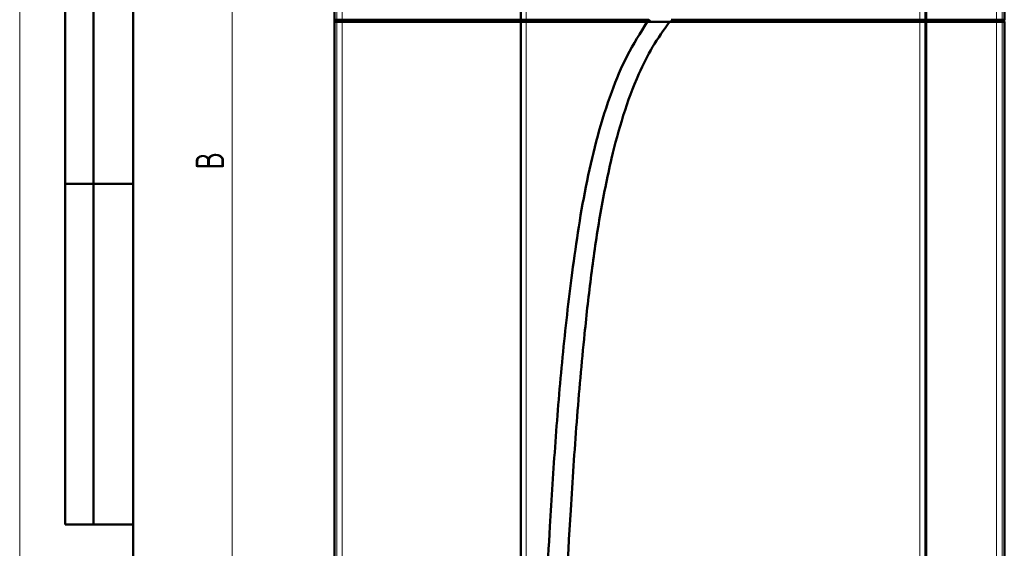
# Model space of a CAD drawing. Header units: millimetres. Extents: x 0 to 594, y 0 to 420.
# Tile 2 of 9: x 0 to 173, y 168 to 261. Entities that reach past the tile are written whole.
import ezdxf

# ---------------------------------------------------------------- set-up
doc = ezdxf.new("R2010")
doc.units = ezdxf.units.MM
doc.linetypes.add('SLD-Сплошная', pattern=[0])
doc.styles.add('SLDTEXTSTYLE0', font='TXT', dxfattribs={"width": 0.7, "bigfont": 'bigfont'})
doc.styles.add('SLDTEXTSTYLE1', font='TXT', dxfattribs={"width": 0.7})
doc.dimstyles.new('SLDDIMSTYLE0', dxfattribs={"dimtxt": 5, "dimasz": 5, "dimexe": 0, "dimexo": 0.0625, "dimgap": 1.25, "dimtad": 2, "dimdec": 1, "dimrnd": 1e-09, "dimzin": 12, "dimdsep": 46, "dimtxsty": 'SLDTEXTSTYLE1', "dimsah": 1, "dimcen": 0.09, "dimadec": 0, "dimazin": 3, "dimtfac": 1, "dimtdec": 3, "dimtofl": 0, "dimtmove": 0, "dimatfit": 3, "dimfxl": 1, "dimfrac": 2, "dimtolj": 1, "dimtzin": 12, "dimarcsym": 0})

# ---------------------------------------------------------------- blocks, each defined once
blk = doc.blocks.new('_D_1')
at = {"color": 7, "linetype": 'SLD-Сплошная', "lineweight": 0}
for p, q in [((57.46, 357.63), (36.46, 357.63)), ((37.46, 114.64), (37.46, 357.63)), ((78.78, 114.64), (36.46, 114.64))]:
    blk.add_line(p, q, dxfattribs=at)
at = {"color": 7, "linetype": 'SLD-Сплошная', "lineweight": 18}
for points in [[(37.46, 357.63), (36.69, 352.63), (38.23, 352.63)], [(37.46, 114.64), (38.23, 119.64), (36.69, 119.64)]]:
    blk.add_solid(points, dxfattribs=at)
at = {"color": 7, "linetype": 'SLD-Сплошная', "lineweight": 18, "insert": (31.01, 234.53), "char_height": 5, "attachment_point": 1, "rotation": 90, "style": 'SLDTEXTSTYLE0'}
blk.add_mtext('В', dxfattribs=at)

msp = doc.modelspace()

# ---------------------------------------------------------------- linework, layer by layer
at = {"color": 7, "linetype": 'SLD-Сплошная', "lineweight": 18}
msp.add_line((0, 420), (0, 0), dxfattribs=at)
at = {"color": 7, "linetype": 'SLD-Сплошная', "lineweight": 50}
for p, q in [((20, 415), (20, 5)), ((55.46, 119.64), (55.46, 355.64)), ((55.48, 355.63), (55.48, 260.93)), ((173.48, 355.63), (173.48, 260.93)), ((159.68, 260.93), (159.68, 342.83)), ((8, 172), (8, 292)), ((8, 172), (8, 292)), ((13, 172), (13, 292)), ((13, 172), (13, 292)), ((88.28, 267.88), (88.28, 260.93)), ((55.85, 260.93), (55.48, 260.93)), ((55.48, 260.53), (55.48, 154.73)), ((55.48, 260.53), (55.85, 260.53)), ((56.84, 260.93), (55.85, 260.93)), ((56.84, 260.53), (55.85, 260.53)), ((55.88, 260.53), (55.88, 260.93)), ((88.28, 260.93), (56.84, 260.93)), ((56.84, 260.53), (88.28, 260.53)), ((88.28, 260.93), (88.39, 260.93)), ((88.28, 260.53), (88.28, 119.03)), ((88.28, 260.53), (88.39, 260.53)), ((89.23, 260.93), (88.39, 260.93)), ((89.23, 260.53), (88.39, 260.53)), ((110.86, 260.93), (89.23, 260.93)), ((89.23, 260.53), (110.57, 260.53)), ((110.57, 260.53), (110.78, 260.53)), ((110.78, 260.53), (111.07, 260.93)), ((158.61, 260.53), (114.47, 260.53)), ((114.69, 260.53), (114.49, 260.53)), ((115.01, 260.93), (114.69, 260.53)), ((158.61, 260.93), (114.79, 260.93)), ((159.46, 260.93), (158.61, 260.93)), ((158.61, 260.53), (159.46, 260.53)), ((159.46, 260.93), (159.68, 260.93)), ((159.46, 260.53), (159.68, 260.53)), ((172.11, 260.93), (159.68, 260.93)), ((159.68, 260.53), (159.68, 119.03)), ((159.68, 260.53), (172.11, 260.53)), ((173.11, 260.93), (172.11, 260.93)), ((173.11, 260.53), (172.11, 260.53)), ((173.08, 260.53), (173.08, 260.93)), ((173.48, 260.93), (173.11, 260.93)), ((173.11, 260.53), (173.48, 260.53)), ((173.46, 260.53), (173.46, 260.93)), ((173.48, 260.53), (173.48, 154.73)), ((8, 232), (20, 232)), ((20, 232), (8, 232)), ((8, 172), (20, 172))]:
    msp.add_line(p, q, dxfattribs=at)
at = {"color": 8, "linetype": 'SLD-Сплошная', "lineweight": 18}
for p, q in [((55.85, 355.26), (55.85, 260.93)), ((56.84, 260.93), (56.84, 355.26)), ((172.11, 355.26), (172.11, 260.93)), ((173.11, 260.93), (173.11, 355.26)), ((158.61, 273.28), (158.61, 260.93)), ((159.46, 273.28), (159.46, 260.93)), ((88.39, 260.93), (88.39, 267.82)), ((89.23, 260.93), (89.23, 267.8)), ((55.85, 120), (55.85, 260.53)), ((56.24, 260.53), (56.24, 260.93)), ((56.84, 260.53), (56.84, 260.93)), ((56.84, 260.53), (56.84, 120)), ((88.08, 260.53), (88.08, 260.93)), ((88.39, 119.14), (88.39, 260.53)), ((88.68, 260.93), (88.68, 260.53)), ((88.79, 260.93), (88.79, 260.53)), ((89.23, 260.53), (89.23, 119.14)), ((89.29, 260.93), (89.29, 260.53)), ((158.55, 260.93), (158.55, 260.53)), ((158.61, 119.25), (158.61, 260.53)), ((159.06, 260.93), (159.06, 260.53)), ((159.27, 260.53), (159.27, 260.93)), ((159.46, 119.25), (159.46, 260.53)), ((159.87, 260.53), (159.87, 260.93)), ((172.11, 260.93), (172.11, 260.53)), ((172.11, 120), (172.11, 260.53)), ((172.71, 260.53), (172.71, 260.93)), ((173.11, 120), (173.11, 260.53))]:
    msp.add_line(p, q, dxfattribs=at)
at = {"color": 7, "linetype": 'SLD-Сплошная', "lineweight": 25}
msp.add_line((20, 292), (20, 5), dxfattribs=at)
msp.add_line((20, 292), (20, 5), dxfattribs=at)
at = {"color": 7, "linetype": 'SLD-Сплошная', "lineweight": 50}
for points, knots in [([(91.03, 119.19), (91.16, 122.68), (91.54, 133.18), (92.26, 150.66), (93.26, 169.63), (94.35, 186.57), (95.57, 201.49), (97, 214.12), (98.46, 224.47), (99.88, 232.52), (101.74, 240.49), (104.08, 247.88), (106.87, 254.68), (109.34, 258.58), (110.57, 260.53)], [0, 0, 0, 0, 0.07294, 0.218831, 0.364718, 0.468735, 0.572754, 0.67674, 0.73356, 0.790461, 0.847247, 0.903908, 0.951994, 1, 1, 1, 1]), ([(114.47, 260.53), (113.45, 259.09), (111.39, 256.2), (108.66, 250.67), (106.23, 244.1), (104.01, 235.68), (102.14, 226.29), (100.65, 215.97), (99.3, 203.9), (98.09, 190.08), (96.78, 170.52), (95.58, 146.93), (94.91, 128.52), (94.58, 119.31)], [0, 0, 0, 0, 0.036813, 0.073668, 0.1281, 0.182598, 0.254945, 0.327365, 0.399779, 0.508002, 0.616233, 0.808113, 1, 1, 1, 1]), ([(110.57, 260.53), (111.22, 260.53), (112.51, 260.53), (113.82, 260.53), (114.47, 260.53)], [0, 0, 0, 0, 0.499977, 1, 1, 1, 1])]:
    msp.add_open_spline(points, degree=3, knots=knots, dxfattribs=at)

# ---------------------------------------------------------------- dimensions: what is measured, and where the dimension line sits
at = {"color": 7, "linetype": 'SLD-Сплошная', "lineweight": 18}
dim = msp.add_linear_dim(base=(37.46, 357.63), p1=(78.79, 114.64), p2=(57.47, 357.63), angle=90, text='В', dimstyle='SLDDIMSTYLE0', dxfattribs=at)
dim.commit()
dim.dimension.update_dxf_attribs({"geometry": '_D_1', "text_midpoint": (37.46, 236.13), "dimtype": 160})

doc.saveas('drawing.dxf')
